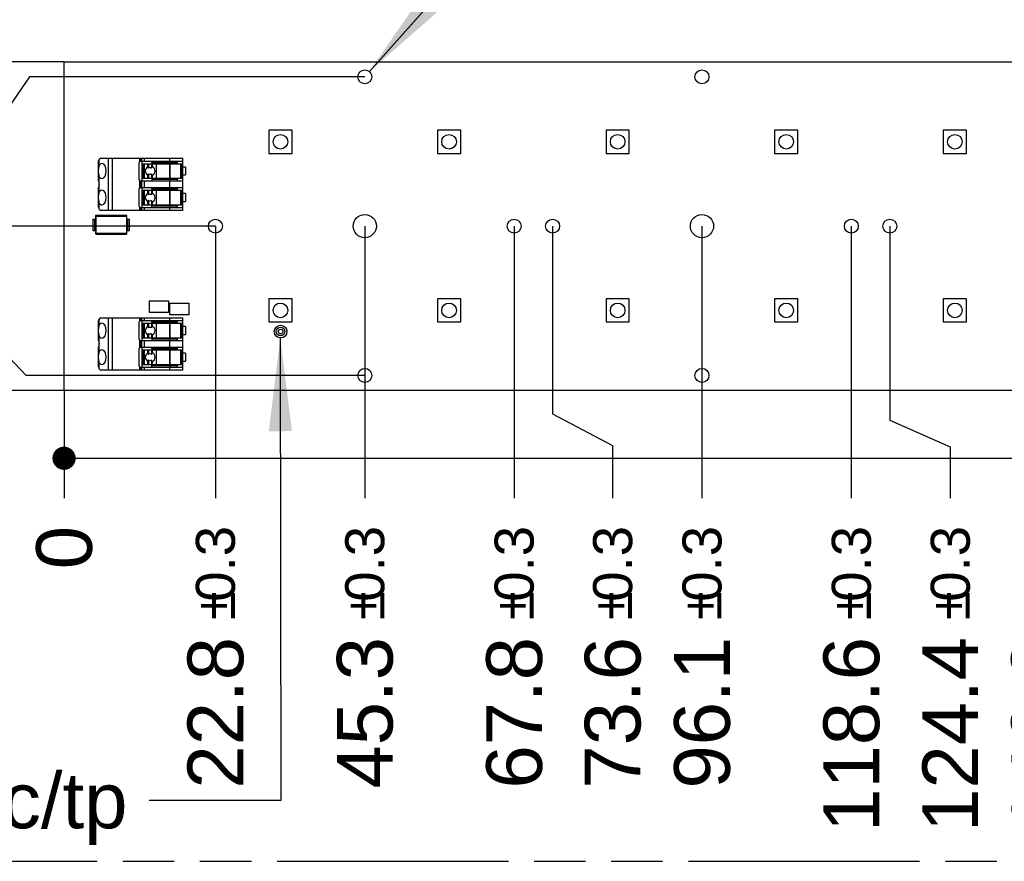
# Model space of a CAD drawing. Header units: millimetres. Extents: x 0 to 210, y 0 to 297.
# Tile 4 of 13: x 71 to 108, y 133 to 164. Entities that reach past the tile are written whole.
import ezdxf
from ezdxf.enums import TextEntityAlignment as Align

# ---------------------------------------------------------------- set-up
doc = ezdxf.new("R2010")
doc.units = ezdxf.units.MM
doc.header["$LTSCALE"] = 19.36
doc.linetypes.add('PHANTOM', pattern=[0.8, 0.45, -0.05, 0.1, -0.05, 0.1, -0.05])
doc.layers.get('0').update_dxf_attribs({"linetype": 'CONTINUOUS'})
for name, color, linetype in [('DEFAULT_3', 7, 'PHANTOM'), ('Z_DIM_2D', 7, 'CONTINUOUS'), ('Z_NOTICE', 7, 'CONTINUOUS')]:
    doc.layers.add(name, color=color, linetype=linetype)
doc.styles.get("Standard").update_dxf_attribs({"font": 'txt', "width": 0.7})
doc.styles.add('TEXTSTYLE_3', font='helveticaneueltw1g-ltcn.otf')
doc.styles.add('TEXTSTYLE_4', font='gdt', dxfattribs={"width": 0.7})
doc.dimstyles.new('DIMSTYLE_1', dxfattribs={"dimtxt": 2.1, "dimasz": 3.5, "dimexe": 1.5, "dimexo": 0, "dimgap": 0.525, "dimtad": 0, "dimtih": 1, "dimtoh": 1, "dimdec": 3, "dimlfac": 4, "dimdsep": 46, "dimtxsty": 'TEXTSTYLE_3', "dimblk": '_FILLED', "dimblk1": '_FILLED', "dimblk2": '_FILLED', "dimcen": 0.09, "dimclrt": 5, "dimazin": 2, "dimtol": 1, "dimtp": 0.3, "dimtm": 0.3, "dimtfac": 1, "dimtdec": 3, "dimtofl": 0, "dimtmove": 0, "dimatfit": 3, "dimldrblk": '_FILLED', "dimfxl": 0, "dimtolj": 1, "dimarcsym": 0})
doc.dimstyles.new('DIMSTYLE_2', dxfattribs={"dimtxt": 2.1, "dimasz": 3.5, "dimexe": 1.5, "dimexo": 0, "dimgap": 0.525, "dimtad": 0, "dimtih": 1, "dimtoh": 1, "dimdec": 3, "dimlfac": 4, "dimdsep": 46, "dimtxsty": 'TEXTSTYLE_3', "dimblk": '_FILLED', "dimblk1": '_FILLED', "dimblk2": '_FILLED', "dimcen": 0.09, "dimclrt": 5, "dimazin": 2, "dimtp": 0.1, "dimtm": 0.1, "dimtfac": 1, "dimtdec": 3, "dimtofl": 0, "dimtmove": 0, "dimatfit": 3, "dimldrblk": '_FILLED', "dimfxl": 0, "dimtolj": 1, "dimarcsym": 0})
doc.dimstyles.new('DIMSTYLE_3', dxfattribs={"dimtxt": 2.1, "dimasz": 3.5, "dimexe": 1.5, "dimexo": 0, "dimgap": 0.525, "dimtad": 0, "dimtih": 1, "dimtoh": 1, "dimdec": 3, "dimlfac": 4, "dimdsep": 46, "dimtxsty": 'TEXTSTYLE_3', "dimblk": '_FILLED', "dimblk1": '_FILLED', "dimblk2": '_FILLED', "dimcen": 0.09, "dimclrt": 5, "dimazin": 2, "dimtol": 1, "dimtp": 0.4, "dimtm": 0.4, "dimtfac": 1, "dimtdec": 3, "dimtofl": 0, "dimtmove": 0, "dimatfit": 3, "dimldrblk": '_FILLED', "dimfxl": 0, "dimtolj": 1, "dimarcsym": 0})
doc.dimstyles.new('DIMSTYLE_4', dxfattribs={"dimtxt": 2.1, "dimasz": 3.5, "dimexe": 1.5, "dimexo": 0, "dimtad": 1, "dimdec": 3, "dimlfac": 4, "dimdsep": 46, "dimtxsty": 'TEXTSTYLE_3', "dimblk": '_FILLED', "dimblk1": '_FILLED', "dimblk2": '_FILLED', "dimcen": 0.09, "dimclrt": 5, "dimazin": 2, "dimtol": 1, "dimtp": 0.1, "dimtm": 0.1, "dimtfac": 1, "dimtdec": 3, "dimtofl": 0, "dimtmove": 0, "dimatfit": 1, "dimldrblk": '_FILLED', "dimfxl": 0, "dimtolj": 1, "dimarcsym": 0})
doc.dimstyles.get("Standard").update_dxf_attribs({"dimtxt": 3.5, "dimasz": 3.5, "dimexe": 1.5, "dimexo": 0, "dimtad": 1, "dimdsep": 46, "dimtxsty": 'Standard', "dimblk": '_FILLED', "dimblk1": '_FILLED', "dimblk2": '_FILLED', "dimcen": 0.09, "dimclrt": 5, "dimazin": 2, "dimtol": 1, "dimtp": 0.05, "dimtm": 0.05, "dimtfac": 1, "dimtofl": 0, "dimtmove": 0, "dimatfit": 3, "dimldrblk": '_FILLED', "dimfxl": 0, "dimtolj": 1, "dimarcsym": 0})

# ---------------------------------------------------------------- blocks, each defined once
blk = doc.blocks.new('*D2')
at = {"layer": 'Z_DIM_2D', "color": 2, "linetype": 'Continuous', "transparency": 16777216}
blk.add_line((78.781, 156.608), (78.781, 146.362), dxfattribs=at)
at = {"layer": 'Z_DIM_2D', "color": 5, "linetype": 'Continuous', "transparency": 16777216}
for s, height, style, p in [('0.3', 1.47, 'TEXTSTYLE_3', (79.516, 145.312)), ('`', 1.47, 'TEXTSTYLE_4', (79.516, 142.844)), ('22.8', 2.1, 'TEXTSTYLE_3', (79.831, 141.129))]:
    blk.add_text(s, height=height, rotation=90, dxfattribs=dict(at, style=style)).set_placement(p, align=Align.RIGHT)
blk = doc.blocks.new('_FILLED')
at = {"color": 0, "linetype": 'ByBlock'}
blk.add_solid([(0, 0), (-1, 0.125), (-1, -0.125)], dxfattribs=at)
blk = doc.blocks.new('_NONE')
blk = doc.blocks.new('*D3')
at = {"layer": 'Z_DIM_2D', "color": 2, "linetype": 'Continuous', "transparency": 16777216}
blk.add_line((73.081, 150.42), (73.081, 146.362), dxfattribs=at)
at = {"layer": 'Z_DIM_2D', "color": 5, "linetype": 'Continuous', "transparency": 16777216, "style": 'TEXTSTYLE_3'}
blk.add_text('0', height=2.1, rotation=90, dxfattribs=at).set_placement((74.131, 145.312), align=Align.RIGHT)
blk = doc.blocks.new('*D4')
at = {"layer": 'Z_DIM_2D', "color": 2, "linetype": 'Continuous', "transparency": 16777216}
blk.add_line((84.406, 156.608), (84.406, 146.362), dxfattribs=at)
at = {"layer": 'Z_DIM_2D', "color": 5, "linetype": 'Continuous', "transparency": 16777216}
for s, height, style, p in [('0.3', 1.47, 'TEXTSTYLE_3', (85.141, 145.312)), ('`', 1.47, 'TEXTSTYLE_4', (85.141, 142.844)), ('45.3', 2.1, 'TEXTSTYLE_3', (85.456, 141.129))]:
    blk.add_text(s, height=height, rotation=90, dxfattribs=dict(at, style=style)).set_placement(p, align=Align.RIGHT)
blk = doc.blocks.new('*D5')
at = {"layer": 'Z_DIM_2D', "color": 2, "linetype": 'Continuous', "transparency": 16777216}
blk.add_line((90.031, 156.608), (90.031, 146.362), dxfattribs=at)
at = {"layer": 'Z_DIM_2D', "color": 5, "linetype": 'Continuous', "transparency": 16777216}
for s, height, style, p in [('0.3', 1.47, 'TEXTSTYLE_3', (90.766, 145.312)), ('`', 1.47, 'TEXTSTYLE_4', (90.766, 142.844)), ('67.8', 2.1, 'TEXTSTYLE_3', (91.081, 141.129))]:
    blk.add_text(s, height=height, rotation=90, dxfattribs=dict(at, style=style)).set_placement(p, align=Align.RIGHT)
blk = doc.blocks.new('*D6')
at = {"layer": 'Z_DIM_2D', "color": 2, "linetype": 'Continuous', "transparency": 16777216}
for p, q in [((91.481, 156.608), (91.481, 149.536)), ((91.481, 149.536), (93.741, 148.342)), ((93.741, 148.342), (93.741, 146.362))]:
    blk.add_line(p, q, dxfattribs=at)
at = {"layer": 'Z_DIM_2D', "color": 5, "linetype": 'Continuous', "transparency": 16777216}
for s, height, style, p in [('0.3', 1.47, 'TEXTSTYLE_3', (94.476, 145.312)), ('`', 1.47, 'TEXTSTYLE_4', (94.476, 142.844)), ('73.6', 2.1, 'TEXTSTYLE_3', (94.791, 141.129))]:
    blk.add_text(s, height=height, rotation=90, dxfattribs=dict(at, style=style)).set_placement(p, align=Align.RIGHT)
blk = doc.blocks.new('*D7')
at = {"layer": 'Z_DIM_2D', "color": 2, "linetype": 'Continuous', "transparency": 16777216}
blk.add_line((97.106, 156.608), (97.106, 146.362), dxfattribs=at)
at = {"layer": 'Z_DIM_2D', "color": 5, "linetype": 'Continuous', "transparency": 16777216}
for s, height, style, p in [('0.3', 1.47, 'TEXTSTYLE_3', (97.841, 145.312)), ('`', 1.47, 'TEXTSTYLE_4', (97.841, 142.844)), ('96.1', 2.1, 'TEXTSTYLE_3', (98.156, 141.129))]:
    blk.add_text(s, height=height, rotation=90, dxfattribs=dict(at, style=style)).set_placement(p, align=Align.RIGHT)
blk = doc.blocks.new('*D8')
at = {"layer": 'Z_DIM_2D', "color": 2, "linetype": 'Continuous', "transparency": 16777216}
blk.add_line((102.731, 156.608), (102.731, 146.362), dxfattribs=at)
at = {"layer": 'Z_DIM_2D', "color": 5, "linetype": 'Continuous', "transparency": 16777216}
for s, height, style, p in [('0.3', 1.47, 'TEXTSTYLE_3', (103.466, 145.312)), ('`', 1.47, 'TEXTSTYLE_4', (103.466, 142.844)), ('118.6', 2.1, 'TEXTSTYLE_3', (103.781, 141.129))]:
    blk.add_text(s, height=height, rotation=90, dxfattribs=dict(at, style=style)).set_placement(p, align=Align.RIGHT)
blk = doc.blocks.new('*D9')
at = {"layer": 'Z_DIM_2D', "color": 2, "linetype": 'Continuous', "transparency": 16777216}
for p, q in [((104.181, 156.608), (104.181, 149.291)), ((104.181, 149.291), (106.458, 148.294)), ((106.458, 148.294), (106.458, 146.362))]:
    blk.add_line(p, q, dxfattribs=at)
at = {"layer": 'Z_DIM_2D', "color": 5, "linetype": 'Continuous', "transparency": 16777216}
for s, height, style, p in [('0.3', 1.47, 'TEXTSTYLE_3', (107.193, 145.312)), ('`', 1.47, 'TEXTSTYLE_4', (107.193, 142.844)), ('124.4', 2.1, 'TEXTSTYLE_3', (107.508, 141.129))]:
    blk.add_text(s, height=height, rotation=90, dxfattribs=dict(at, style=style)).set_placement(p, align=Align.RIGHT)
blk = doc.blocks.new('*D10')
at = {"layer": 'Z_DIM_2D', "color": 2, "linetype": 'Continuous', "transparency": 16777216}
blk.add_line((109.806, 156.608), (109.806, 146.362), dxfattribs=at)
at = {"layer": 'Z_DIM_2D', "color": 5, "linetype": 'Continuous', "transparency": 16777216}
for s, height, style, p in [('0.3', 1.47, 'TEXTSTYLE_3', (110.541, 145.312)), ('`', 1.47, 'TEXTSTYLE_4', (110.541, 142.844)), ('146.9', 2.1, 'TEXTSTYLE_3', (110.856, 141.129))]:
    blk.add_text(s, height=height, rotation=90, dxfattribs=dict(at, style=style)).set_placement(p, align=Align.RIGHT)
blk = doc.blocks.new('*D11')
at = {"layer": 'Z_DIM_2D', "color": 2, "linetype": 'Continuous', "transparency": 16777216}
blk.add_line((115.431, 156.608), (115.431, 146.362), dxfattribs=at)
at = {"layer": 'Z_DIM_2D', "color": 5, "linetype": 'Continuous', "transparency": 16777216}
for s, height, style, p in [('0.3', 1.47, 'TEXTSTYLE_3', (116.166, 145.312)), ('`', 1.47, 'TEXTSTYLE_4', (116.166, 142.844)), ('169.4', 2.1, 'TEXTSTYLE_3', (116.481, 141.129))]:
    blk.add_text(s, height=height, rotation=90, dxfattribs=dict(at, style=style)).set_placement(p, align=Align.RIGHT)
blk = doc.blocks.new('*D12')
at = {"layer": 'Z_DIM_2D', "color": 2, "linetype": 'Continuous', "transparency": 16777216}
for p, q in [((116.881, 156.608), (116.881, 149.64)), ((116.881, 149.64), (119.071, 148.446)), ((119.071, 148.446), (119.071, 146.362))]:
    blk.add_line(p, q, dxfattribs=at)
at = {"layer": 'Z_DIM_2D', "color": 5, "linetype": 'Continuous', "transparency": 16777216}
for s, height, style, p in [('0.3', 1.47, 'TEXTSTYLE_3', (119.806, 145.312)), ('`', 1.47, 'TEXTSTYLE_4', (119.806, 142.844)), ('175.2', 2.1, 'TEXTSTYLE_3', (120.121, 141.129))]:
    blk.add_text(s, height=height, rotation=90, dxfattribs=dict(at, style=style)).set_placement(p, align=Align.RIGHT)
blk = doc.blocks.new('*D13')
at = {"layer": 'Z_DIM_2D', "color": 2, "linetype": 'Continuous', "transparency": 16777216}
blk.add_line((122.506, 156.608), (122.506, 146.362), dxfattribs=at)
at = {"layer": 'Z_DIM_2D', "color": 5, "linetype": 'Continuous', "transparency": 16777216}
for s, height, style, p in [('0.3', 1.47, 'TEXTSTYLE_3', (123.241, 145.312)), ('`', 1.47, 'TEXTSTYLE_4', (123.241, 142.844)), ('197.7', 2.1, 'TEXTSTYLE_3', (123.556, 141.129))]:
    blk.add_text(s, height=height, rotation=90, dxfattribs=dict(at, style=style)).set_placement(p, align=Align.RIGHT)
blk = doc.blocks.new('*D14')
at = {"layer": 'Z_DIM_2D', "color": 2, "linetype": 'Continuous', "transparency": 16777216}
for p, q in [((128.131, 156.608), (128.131, 149.56)), ((128.131, 149.56), (125.635, 147.692)), ((125.635, 147.692), (125.635, 146.362))]:
    blk.add_line(p, q, dxfattribs=at)
at = {"layer": 'Z_DIM_2D', "color": 5, "linetype": 'Continuous', "transparency": 16777216}
for s, height, style, p in [('0.3', 1.47, 'TEXTSTYLE_3', (126.37, 145.312)), ('`', 1.47, 'TEXTSTYLE_4', (126.37, 142.844)), ('220.2', 2.1, 'TEXTSTYLE_3', (126.685, 141.129))]:
    blk.add_text(s, height=height, rotation=90, dxfattribs=dict(at, style=style)).set_placement(p, align=Align.RIGHT)
blk = doc.blocks.new('*D15')
at = {"layer": 'Z_DIM_2D', "color": 2, "linetype": 'Continuous', "transparency": 16777216}
blk.add_line((128.831, 150.42), (128.831, 146.362), dxfattribs=at)
at = {"layer": 'Z_DIM_2D', "color": 5, "linetype": 'Continuous', "transparency": 16777216}
for s, height, style, p in [('0.4', 1.47, 'TEXTSTYLE_3', (129.566, 145.312)), ('`', 1.47, 'TEXTSTYLE_4', (129.566, 142.844)), ('223', 2.1, 'TEXTSTYLE_3', (129.881, 141.129))]:
    blk.add_text(s, height=height, rotation=90, dxfattribs=dict(at, style=style)).set_placement(p, align=Align.RIGHT)
blk = doc.blocks.new('*D16')
at = {"layer": 'Z_DIM_2D', "color": 2, "linetype": 'Continuous', "transparency": 16777216}
for p, q in [((69.001, 153.753), (66.511, 153.753)), ((71.658, 150.983), (69.001, 153.753)), ((84.406, 150.983), (71.658, 150.983))]:
    blk.add_line(p, q, dxfattribs=at)
at = {"layer": 'Z_DIM_2D', "color": 5, "linetype": 'Continuous', "transparency": 16777216}
for s, height, style, p in [('2.25', 2.1, 'TEXTSTYLE_3', (61.278, 152.703)), ('`', 1.47, 'TEXTSTYLE_4', (62.993, 153.018)), ('0.3', 1.47, 'TEXTSTYLE_3', (65.461, 153.018))]:
    blk.add_text(s, height=height, dxfattribs=dict(at, style=style)).set_placement(p, align=Align.RIGHT)
blk = doc.blocks.new('*D17')
at = {"layer": 'Z_DIM_2D', "color": 2, "linetype": 'Continuous', "transparency": 16777216}
blk.add_line((73.081, 150.42), (66.511, 150.42), dxfattribs=at)
at = {"layer": 'Z_DIM_2D', "color": 5, "linetype": 'Continuous', "transparency": 16777216, "style": 'TEXTSTYLE_3'}
blk.add_text('0', height=2.1, dxfattribs=at).set_placement((65.461, 149.37), align=Align.RIGHT)
blk = doc.blocks.new('*D18')
at = {"layer": 'Z_DIM_2D', "color": 2, "linetype": 'Continuous', "transparency": 16777216}
blk.add_line((78.781, 156.608), (66.511, 156.608), dxfattribs=at)
at = {"layer": 'Z_DIM_2D', "color": 5, "linetype": 'Continuous', "transparency": 16777216}
for s, height, style, p in [('24.75', 2.1, 'TEXTSTYLE_3', (61.278, 155.558)), ('`', 1.47, 'TEXTSTYLE_4', (62.993, 155.873)), ('0.3', 1.47, 'TEXTSTYLE_3', (65.461, 155.873))]:
    blk.add_text(s, height=height, dxfattribs=dict(at, style=style)).set_placement(p, align=Align.RIGHT)
blk = doc.blocks.new('*D19')
at = {"layer": 'Z_DIM_2D', "color": 2, "linetype": 'Continuous', "transparency": 16777216}
for p, q in [((71.781, 162.233), (71.017, 161.113)), ((84.406, 162.233), (71.781, 162.233)), ((71.017, 161.113), (69.921, 159.508)), ((69.921, 159.508), (66.511, 159.508))]:
    blk.add_line(p, q, dxfattribs=at)
at = {"layer": 'Z_DIM_2D', "color": 5, "linetype": 'Continuous', "transparency": 16777216}
for s, height, style, p in [('47.25', 2.1, 'TEXTSTYLE_3', (61.278, 158.458)), ('`', 1.47, 'TEXTSTYLE_4', (62.993, 158.773)), ('0.3', 1.47, 'TEXTSTYLE_3', (65.461, 158.773))]:
    blk.add_text(s, height=height, dxfattribs=dict(at, style=style)).set_placement(p, align=Align.RIGHT)
blk = doc.blocks.new('*D20')
at = {"layer": 'Z_DIM_2D', "color": 2, "linetype": 'Continuous', "transparency": 16777216}
blk.add_line((73.081, 162.795), (66.511, 162.795), dxfattribs=at)
at = {"layer": 'Z_DIM_2D', "color": 5, "linetype": 'Continuous', "transparency": 16777216}
for s, height, style, p in [('49.5', 2.1, 'TEXTSTYLE_3', (61.278, 161.745)), ('`', 1.47, 'TEXTSTYLE_4', (62.993, 162.06)), ('0.4', 1.47, 'TEXTSTYLE_3', (65.461, 162.06))]:
    blk.add_text(s, height=height, dxfattribs=dict(at, style=style)).set_placement(p, align=Align.RIGHT)
blk = doc.blocks.new('*D21')
at = {"layer": 'Z_DIM_2D', "color": 2, "linetype": 'Continuous', "transparency": 16777216}
for p, q in [((84.58, 162.429), (88.094, 166.376)), ((88.094, 166.376), (92.044, 166.376))]:
    blk.add_line(p, q, dxfattribs=at)
at = {"layer": 'Z_DIM_2D', "color": 2, "linetype": 'Continuous', "transparency": 16777216, "xscale": 3.5, "yscale": 3.5, "zscale": 3.5, "rotation": 228.3222107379}
blk.add_blockref('_FILLED', (84.58, 162.429), dxfattribs=at)
at = {"layer": 'Z_DIM_2D', "color": 5, "linetype": 'Continuous', "transparency": 16777216}
for s, height, style, p in [(' (16x)', 2.1, 'TEXTSTYLE_3', (103.604, 165.326)), ('2.1', 2.1, 'TEXTSTYLE_3', (95.894, 165.326)), ('`', 1.47, 'TEXTSTYLE_4', (99.42, 165.641)), ('n', 2.1, 'TEXTSTYLE_4', (93.094, 165.326)), ('0.1', 1.47, 'TEXTSTYLE_3', (101.135, 165.641))]:
    blk.add_text(s, height=height, dxfattribs=dict(at, style=style)).set_placement(p)

msp = doc.modelspace()

# ---------------------------------------------------------------- linework, layer by layer
at = {"color": 7, "linetype": 'Continuous'}
for p, q in [((73.08086, 150.42043), (73.08086, 162.79543)), ((73.08086, 162.79543), (128.83086, 162.79543)), ((80.79336, 160.22043), (80.79336, 159.34543)), ((81.66836, 160.22043), (80.79336, 160.22043)), ((81.66836, 159.34543), (81.66836, 160.22043)), ((87.14336, 160.22043), (87.14336, 159.34543)), ((88.01836, 160.22043), (87.14336, 160.22043)), ((88.01836, 159.34543), (88.01836, 160.22043)), ((93.49336, 160.22043), (93.49336, 159.34543)), ((94.36836, 160.22043), (93.49336, 160.22043)), ((94.36836, 159.34543), (94.36836, 160.22043)), ((99.84336, 160.22043), (99.84336, 159.34543)), ((100.71836, 160.22043), (99.84336, 160.22043)), ((100.71836, 159.34543), (100.71836, 160.22043)), ((107.06836, 160.22043), (106.19336, 160.22043)), ((106.19336, 160.22043), (106.19336, 159.34543)), ((107.06836, 159.34543), (107.06836, 160.22043)), ((74.46202, 159.17043), (77.55586, 159.17043)), ((77.55586, 157.19543), (77.55586, 159.17043)), ((80.79336, 159.34543), (81.66836, 159.34543)), ((87.14336, 159.34543), (88.01836, 159.34543)), ((93.49336, 159.34543), (94.36836, 159.34543)), ((99.84336, 159.34543), (100.71836, 159.34543)), ((106.19336, 159.34543), (107.06836, 159.34543)), ((74.38086, 158.3164), (74.38086, 159.04048)), ((75.90586, 158.35793), (75.90586, 159.00793)), ((75.95586, 159.05793), (77.55586, 159.05793)), ((76.00586, 159.05793), (76.00586, 158.30793)), ((76.05384, 158.40793), (76.05384, 158.95793)), ((76.05384, 158.95793), (77.53086, 158.95793)), ((76.23608, 158.84142), (76.23608, 158.95793)), ((76.25552, 158.95793), (76.25552, 158.80009)), ((76.38035, 158.95793), (76.38035, 158.80045)), ((76.38086, 158.99543), (76.38086, 159.05793)), ((77.35586, 158.99543), (76.38086, 158.99543)), ((76.41021, 158.84474), (76.41021, 158.95793)), ((76.54714, 158.95793), (76.54714, 158.40793)), ((77.35586, 158.99543), (77.35586, 159.05793)), ((77.48086, 158.40793), (77.48086, 158.95793)), ((77.65586, 158.83293), (77.55586, 158.83293)), ((77.65586, 158.83293), (77.65586, 158.53293)), ((76.05384, 158.40793), (77.53086, 158.40793)), ((76.23608, 158.40793), (76.23608, 158.52444)), ((76.25552, 158.56577), (76.25552, 158.40793)), ((76.38035, 158.56541), (76.38035, 158.40793)), ((76.38086, 158.37043), (76.38086, 158.30793)), ((76.38086, 158.37043), (77.35586, 158.37043)), ((76.41021, 158.40793), (76.41021, 158.52112)), ((77.35586, 158.30793), (77.35586, 158.37043)), ((77.55586, 158.53293), (77.65586, 158.53293)), ((74.38086, 157.32538), (74.38086, 158.04946)), ((75.90586, 157.35793), (75.90586, 158.00793)), ((75.95586, 158.30793), (77.55586, 158.30793)), ((75.95586, 158.05793), (77.55586, 158.05793)), ((76.00586, 158.05793), (76.00586, 157.30793)), ((76.38086, 157.99543), (76.38086, 158.05793)), ((77.35586, 157.99543), (76.38086, 157.99543)), ((77.35586, 157.99543), (77.35586, 158.05793)), ((76.05384, 157.40793), (76.05384, 157.95793)), ((76.05384, 157.95793), (77.53086, 157.95793)), ((76.23608, 157.84142), (76.23608, 157.95793)), ((76.25552, 157.95793), (76.25552, 157.80009)), ((76.38035, 157.95793), (76.38035, 157.80045)), ((76.41021, 157.84474), (76.41021, 157.95793)), ((76.54714, 157.95793), (76.54714, 157.40793)), ((77.48086, 157.40793), (77.48086, 157.95793)), ((77.65586, 157.83293), (77.55586, 157.83293)), ((77.65586, 157.83293), (77.65586, 157.53293)), ((75.95586, 157.30793), (77.55586, 157.30793)), ((76.05384, 157.40793), (77.53086, 157.40793)), ((76.23608, 157.40793), (76.23608, 157.52444)), ((76.25552, 157.56577), (76.25552, 157.40793)), ((76.38035, 157.56541), (76.38035, 157.40793)), ((76.38086, 157.30793), (76.38086, 157.37043)), ((76.38086, 157.37043), (77.35586, 157.37043)), ((76.41021, 157.40793), (76.41021, 157.52112)), ((77.35586, 157.30793), (77.35586, 157.37043)), ((77.55586, 157.53293), (77.65586, 157.53293)), ((74.16836, 156.87043), (74.16836, 156.44543)), ((74.16836, 156.87043), (74.26418, 156.87043)), ((74.26418, 156.98711), (74.26418, 156.32876)), ((75.42671, 157.00793), (74.28501, 157.00793)), ((77.55586, 157.19543), (74.46202, 157.19543)), ((75.44753, 156.32876), (75.44753, 156.98711)), ((75.44753, 156.87043), (75.54336, 156.87043)), ((75.54336, 156.44543), (75.54336, 156.87043)), ((74.16836, 156.44543), (74.26418, 156.44543)), ((74.28501, 156.30793), (75.42671, 156.30793)), ((75.44753, 156.44543), (75.54336, 156.44543)), ((76.29961, 153.35168), (76.29961, 153.78918)), ((76.29961, 153.78918), (77.01211, 153.78918)), ((77.01211, 153.78918), (77.01211, 153.35168)), ((77.06211, 153.26418), (77.06211, 153.70168)), ((77.06211, 153.70168), (77.77461, 153.70168)), ((77.77461, 153.70168), (77.77461, 153.26418)), ((80.79336, 153.87043), (80.79336, 152.99543)), ((81.66836, 153.87043), (80.79336, 153.87043)), ((81.66836, 152.99543), (81.66836, 153.87043)), ((87.14336, 153.87043), (87.14336, 152.99543)), ((88.01836, 153.87043), (87.14336, 153.87043)), ((88.01836, 152.99543), (88.01836, 153.87043)), ((93.49336, 153.87043), (93.49336, 152.99543)), ((94.36836, 153.87043), (93.49336, 153.87043)), ((94.36836, 152.99543), (94.36836, 153.87043)), ((100.71836, 153.87043), (99.84336, 153.87043)), ((99.84336, 153.87043), (99.84336, 152.99543)), ((100.71836, 152.99543), (100.71836, 153.87043)), ((107.06836, 153.87043), (106.19336, 153.87043)), ((106.19336, 153.87043), (106.19336, 152.99543)), ((107.06836, 152.99543), (107.06836, 153.87043)), ((74.46202, 153.15793), (77.55586, 153.15793)), ((77.01211, 153.35168), (76.29961, 153.35168)), ((77.77461, 153.26418), (77.06211, 153.26418)), ((77.55586, 151.18293), (77.55586, 153.15793)), ((74.38086, 152.3039), (74.38086, 153.02798)), ((75.90586, 152.34543), (75.90586, 152.99543)), ((75.95586, 153.04543), (77.55586, 153.04543)), ((76.00586, 153.04543), (76.00586, 152.29543)), ((76.05384, 152.39543), (76.05384, 152.94543)), ((76.05384, 152.94543), (77.53086, 152.94543)), ((76.23608, 152.82892), (76.23608, 152.94543)), ((76.25552, 152.94543), (76.25552, 152.78759)), ((76.38035, 152.94543), (76.38035, 152.78795)), ((76.38086, 152.98293), (76.38086, 153.04543)), ((77.35586, 152.98293), (76.38086, 152.98293)), ((76.41021, 152.83224), (76.41021, 152.94543)), ((76.54714, 152.94543), (76.54714, 152.39543)), ((77.35586, 152.98293), (77.35586, 153.04543)), ((77.48086, 152.39543), (77.48086, 152.94543)), ((77.65586, 152.82043), (77.55586, 152.82043)), ((77.65586, 152.82043), (77.65586, 152.52043)), ((80.79336, 152.99543), (81.66836, 152.99543)), ((87.14336, 152.99543), (88.01836, 152.99543)), ((93.49336, 152.99543), (94.36836, 152.99543)), ((99.84336, 152.99543), (100.71836, 152.99543)), ((106.19336, 152.99543), (107.06836, 152.99543)), ((76.23608, 152.39543), (76.23608, 152.51194)), ((76.25552, 152.55327), (76.25552, 152.39543)), ((76.38035, 152.55291), (76.38035, 152.39543)), ((76.41021, 152.39543), (76.41021, 152.50862)), ((77.55586, 152.52043), (77.65586, 152.52043)), ((75.95586, 152.29543), (77.55586, 152.29543)), ((75.95586, 152.04543), (77.55586, 152.04543)), ((76.00586, 152.04543), (76.00586, 151.29543)), ((76.05384, 152.39543), (77.53086, 152.39543)), ((76.38086, 152.35793), (76.38086, 152.29543)), ((76.38086, 152.35793), (77.35586, 152.35793)), ((76.38086, 151.98293), (76.38086, 152.04543)), ((77.35586, 152.29543), (77.35586, 152.35793)), ((77.35586, 151.98293), (77.35586, 152.04543)), ((74.38086, 151.31288), (74.38086, 152.03696)), ((75.90586, 151.34543), (75.90586, 151.99543)), ((76.05384, 151.39543), (76.05384, 151.94543)), ((76.05384, 151.94543), (77.53086, 151.94543)), ((76.23608, 151.82892), (76.23608, 151.94543)), ((76.25552, 151.94543), (76.25552, 151.78759)), ((76.38035, 151.94543), (76.38035, 151.78795)), ((77.35586, 151.98293), (76.38086, 151.98293)), ((76.41021, 151.83224), (76.41021, 151.94543)), ((76.54714, 151.94543), (76.54714, 151.39543)), ((77.48086, 151.39543), (77.48086, 151.94543)), ((77.65586, 151.82043), (77.55586, 151.82043)), ((77.65586, 151.82043), (77.65586, 151.52043)), ((76.05384, 151.39543), (77.53086, 151.39543)), ((76.23608, 151.39543), (76.23608, 151.51194)), ((76.25552, 151.55327), (76.25552, 151.39543)), ((76.38035, 151.55291), (76.38035, 151.39543)), ((76.38086, 151.29543), (76.38086, 151.35793)), ((76.38086, 151.35793), (77.35586, 151.35793)), ((76.41021, 151.39543), (76.41021, 151.50862)), ((77.35586, 151.29543), (77.35586, 151.35793)), ((77.55586, 151.52043), (77.65586, 151.52043)), ((77.55586, 151.18293), (74.46202, 151.18293)), ((75.95586, 151.29543), (77.55586, 151.29543)), ((128.83086, 150.42043), (73.08086, 150.42043))]:
    msp.add_line(p, q, dxfattribs=at)
at = {"color": 9, "linetype": 'Continuous'}
for p, q in [((74.40598, 158.90043), (74.40598, 159.1191)), ((74.74348, 159.17043), (74.74348, 157.19543)), ((74.90586, 157.19543), (74.90586, 159.17043)), ((75.92699, 159.17043), (75.92699, 159.04876)), ((75.97029, 159.05793), (75.97029, 159.17043)), ((75.99916, 159.17043), (75.99916, 159.05793)), ((76.10741, 159.05793), (76.10741, 159.17043)), ((77.05586, 159.17043), (77.05586, 159.05793)), ((76.05645, 158.95793), (76.05645, 158.40793)), ((76.109, 158.40793), (76.109, 158.95793)), ((77.05971, 159.05793), (77.05971, 158.99543)), ((77.06185, 158.95793), (77.06185, 158.40793)), ((77.07056, 158.40793), (77.07056, 158.95793)), ((77.53086, 158.40793), (77.53086, 158.95793)), ((74.40598, 157.90043), (74.40598, 158.46544)), ((77.05971, 158.37043), (77.05971, 158.30793)), ((75.92699, 158.31711), (75.92699, 158.04876)), ((75.97029, 158.05793), (75.97029, 158.30793)), ((75.99916, 158.30793), (75.99916, 158.05793)), ((76.10741, 158.05793), (76.10741, 158.30793)), ((77.05586, 158.30793), (77.05586, 158.05793)), ((77.05971, 158.05793), (77.05971, 157.99543)), ((76.05645, 157.95793), (76.05645, 157.40793)), ((76.109, 157.40793), (76.109, 157.95793)), ((77.06185, 157.95793), (77.06185, 157.40793)), ((77.07055, 157.40793), (77.07055, 157.95793)), ((77.53086, 157.40793), (77.53086, 157.95793)), ((74.40598, 157.24676), (74.40598, 157.46544)), ((75.92699, 157.31711), (75.92699, 157.19543)), ((75.97029, 157.19543), (75.97029, 157.30793)), ((75.99916, 157.30793), (75.99916, 157.19543)), ((76.10741, 157.19543), (76.10741, 157.30793)), ((77.05586, 157.30793), (77.05586, 157.19543)), ((77.05971, 157.37043), (77.05971, 157.30793)), ((74.24336, 156.44543), (74.24336, 156.87043)), ((74.26418, 156.98711), (75.44713, 156.98711)), ((74.28501, 156.30793), (74.28501, 157.00775)), ((75.42671, 157.00793), (75.42671, 156.30811)), ((75.46836, 156.87043), (75.46836, 156.44543)), ((75.44753, 156.32876), (74.26458, 156.32876)), ((74.74348, 153.15793), (74.74348, 151.18293)), ((74.90586, 151.18293), (74.90586, 153.15793)), ((75.92699, 153.15793), (75.92699, 153.03626)), ((75.97029, 153.04543), (75.97029, 153.15793)), ((75.99916, 153.15793), (75.99916, 153.04543)), ((76.10741, 153.04543), (76.10741, 153.15793)), ((77.05586, 153.15793), (77.05586, 153.04543)), ((74.40598, 152.88793), (74.40598, 153.1066)), ((76.05645, 152.94543), (76.05645, 152.39543)), ((76.109, 152.39543), (76.109, 152.94543)), ((77.05971, 153.04543), (77.05971, 152.98293)), ((77.06185, 152.94543), (77.06185, 152.39543)), ((77.07056, 152.39543), (77.07056, 152.94543)), ((77.53086, 152.39543), (77.53086, 152.94543)), ((74.40598, 151.88793), (74.40598, 152.45294)), ((75.92699, 152.30461), (75.92699, 152.03626)), ((75.97029, 152.04543), (75.97029, 152.29543)), ((75.99916, 152.29543), (75.99916, 152.04543)), ((76.10741, 152.04543), (76.10741, 152.29543)), ((77.05586, 152.29543), (77.05586, 152.04543)), ((77.05971, 152.35793), (77.05971, 152.29543)), ((77.05971, 152.04543), (77.05971, 151.98293)), ((76.05645, 151.94543), (76.05645, 151.39543)), ((76.109, 151.39543), (76.109, 151.94543)), ((77.06185, 151.94543), (77.06185, 151.39543)), ((77.07055, 151.39543), (77.07055, 151.94543)), ((77.53086, 151.39543), (77.53086, 151.94543)), ((74.40598, 151.23426), (74.40598, 151.45294)), ((75.92699, 151.30461), (75.92699, 151.18293)), ((77.05971, 151.35793), (77.05971, 151.29543)), ((75.97029, 151.18293), (75.97029, 151.29543)), ((75.99916, 151.29543), (75.99916, 151.18293)), ((76.10741, 151.18293), (76.10741, 151.29543)), ((77.05586, 151.29543), (77.05586, 151.18293))]:
    msp.add_line(p, q, dxfattribs=at)
at = {"color": 7, "linetype": 'Continuous'}
for centre, radius in [((84.40586, 162.23293), 0.2625), ((97.10586, 162.23293), 0.2625), ((81.23086, 159.78293), 0.275), ((87.58086, 159.78293), 0.275), ((93.93086, 159.78293), 0.275), ((100.28086, 159.78293), 0.275), ((106.63086, 159.78293), 0.275), ((78.78086, 156.60793), 0.2625), ((84.40586, 156.60793), 0.4375), ((90.03086, 156.60793), 0.2625), ((91.48086, 156.60793), 0.2625), ((97.10586, 156.60793), 0.4375), ((102.73086, 156.60793), 0.2625), ((104.18086, 156.60793), 0.2625), ((81.23086, 153.43293), 0.275), ((87.58086, 153.43293), 0.275), ((93.93086, 153.43293), 0.275), ((100.28086, 153.43293), 0.275), ((106.63086, 153.43293), 0.275), ((81.23711, 152.63293), 0.2375), ((81.23711, 152.63293), 0.1625), ((81.23711, 152.63293), 0.0875), ((84.40586, 150.98293), 0.2625), ((97.10586, 150.98293), 0.2625)]:
    msp.add_circle(centre, radius, dxfattribs=at)
for centre, radius, start, end in [((75.95586, 159.00793), 0.05, 90, 180), ((76.3219, 158.68293), 0.18024, 118.435053, 241.564947), ((76.33025, 158.68293), 0.1805, 296.298858, 63.70134), ((75.95586, 158.35793), 0.05, 180, 270), ((75.95586, 158.00793), 0.05, 90, 180), ((76.3219, 157.68293), 0.18024, 118.435053, 241.564947), ((76.33025, 157.68293), 0.1805, 296.298858, 63.70134), ((75.95586, 157.35793), 0.05, 180, 270), ((74.28501, 156.98711), 0.02083, 90, 180), ((75.42671, 156.98711), 0.02083, 0, 90), ((74.28501, 156.32876), 0.02083, 180, 270), ((75.42671, 156.32876), 0.02083, 270, 360), ((75.95586, 152.99543), 0.05, 90, 180), ((76.3219, 152.67043), 0.18024, 118.435053, 241.564947), ((76.33025, 152.67043), 0.1805, 296.298858, 63.70134), ((75.95586, 152.34543), 0.05, 180, 270), ((75.95586, 151.99543), 0.05, 90, 180), ((76.3219, 151.67043), 0.18024, 118.435053, 241.564947), ((76.33025, 151.67043), 0.1805, 296.298858, 63.70134), ((75.95586, 151.34543), 0.05, 180, 270)]:
    msp.add_arc(centre, radius, start, end, dxfattribs=at)
for centre, major_axis, start_param, end_param in [((74.58169, 158.66099), (0, 0.55), 0.38641616, 0.58638913), ((74.50893, 158.68293), (0, 0.28125), -3.82832875, 0.6867361), ((74.50893, 157.68293), (0, 0.28125), -3.82832875, 0.6867361), ((74.58169, 157.70488), (0, 0.55), -3.72798178, -3.52800882), ((74.58169, 152.64849), (0, 0.55), 0.38641616, 0.58638913), ((74.50893, 152.67043), (0, 0.28125), 2.45485656, 6.96992141), ((74.50893, 151.67043), (0, 0.28125), 2.45485656, 6.96992141), ((74.58169, 151.69238), (0, 0.55), -3.72798178, -3.52800882)]:
    msp.add_ellipse(centre, major_axis=major_axis, ratio=0.57735027, start_param=start_param, end_param=end_param, dxfattribs=at)
for points, knots in [([(74.38086, 159.04048), (74.38086, 159.05489), (74.38356, 159.0832), (74.39708, 159.10886), (74.40598, 159.1191)], [0, 0, 0, 0, 0.51490294, 1, 1, 1, 1]), ([(74.40598, 158.90043), (74.39292, 158.88189), (74.38064, 158.83095), (74.38086, 158.78148), (74.38086, 158.75421)], [0, 0, 0, 0, 0.45401701, 1, 1, 1, 1]), ([(76.23608, 158.84142), (76.23808, 158.83916), (76.24698, 158.82663), (76.25212, 158.81189), (76.25552, 158.80009)], [0, 0, 0, 0, 0.19725586, 1, 1, 1, 1]), ([(76.25552, 158.80009), (76.2744, 158.81023), (76.31788, 158.82105), (76.36141, 158.81048), (76.38035, 158.80045)], [0, 0, 0, 0, 0.50000093, 1, 1, 1, 1]), ([(76.38035, 158.80045), (76.38229, 158.80549), (76.38941, 158.82179), (76.39983, 158.83772), (76.41021, 158.84474)], [0, 0, 0, 0, 0.30106175, 1, 1, 1, 1]), ([(74.38086, 158.61165), (74.38086, 158.58438), (74.38063, 158.53491), (74.39293, 158.48397), (74.40598, 158.46544)], [0, 0, 0, 0, 0.5460018, 1, 1, 1, 1]), ([(76.25552, 158.56577), (76.25424, 158.56132), (76.24955, 158.54685), (76.24313, 158.53241), (76.23608, 158.52444)], [0, 0, 0, 0, 0.30335626, 1, 1, 1, 1]), ([(76.38035, 158.56541), (76.36141, 158.55538), (76.31788, 158.54481), (76.2744, 158.55563), (76.25552, 158.56577)], [0, 0, 0, 0, 0.49999907, 1, 1, 1, 1]), ([(76.41021, 158.52112), (76.4072, 158.52316), (76.39369, 158.53524), (76.38551, 158.55204), (76.38035, 158.56541)], [0, 0, 0, 0, 0.20250236, 1, 1, 1, 1]), ([(74.38531, 158.27686), (74.39307, 158.24612), (74.40751, 158.18293), (74.39307, 158.11974), (74.38531, 158.089)], [0, 0, 0, 0, 0.50000001, 1, 1, 1, 1]), ([(74.40598, 157.90043), (74.39292, 157.88189), (74.38064, 157.83095), (74.38086, 157.78148), (74.38086, 157.75421)], [0, 0, 0, 0, 0.45401701, 1, 1, 1, 1]), ([(74.38086, 157.61165), (74.38086, 157.58438), (74.38063, 157.53491), (74.39293, 157.48397), (74.40598, 157.46544)], [0, 0, 0, 0, 0.5460018, 1, 1, 1, 1]), ([(76.23608, 157.84142), (76.23808, 157.83916), (76.24698, 157.82663), (76.25212, 157.81189), (76.25552, 157.80009)], [0, 0, 0, 0, 0.19725586, 1, 1, 1, 1]), ([(76.25552, 157.80009), (76.2744, 157.81023), (76.31788, 157.82105), (76.36141, 157.81048), (76.38035, 157.80045)], [0, 0, 0, 0, 0.50000093, 1, 1, 1, 1]), ([(76.38035, 157.80045), (76.38229, 157.80549), (76.38941, 157.82179), (76.39983, 157.83772), (76.41021, 157.84474)], [0, 0, 0, 0, 0.30106175, 1, 1, 1, 1]), ([(74.38086, 157.32538), (74.38086, 157.31098), (74.38364, 157.2827), (74.39707, 157.25701), (74.40598, 157.24676)], [0, 0, 0, 0, 0.51463164, 1, 1, 1, 1]), ([(76.25552, 157.56577), (76.25424, 157.56132), (76.24955, 157.54685), (76.24313, 157.53241), (76.23608, 157.52444)], [0, 0, 0, 0, 0.30335626, 1, 1, 1, 1]), ([(76.38035, 157.56541), (76.36141, 157.55538), (76.31788, 157.54481), (76.2744, 157.55563), (76.25552, 157.56577)], [0, 0, 0, 0, 0.49999907, 1, 1, 1, 1]), ([(76.41021, 157.52112), (76.4072, 157.52316), (76.39369, 157.53524), (76.38551, 157.55204), (76.38035, 157.56541)], [0, 0, 0, 0, 0.20250236, 1, 1, 1, 1]), ([(74.40598, 152.88793), (74.39292, 152.86939), (74.38064, 152.81845), (74.38086, 152.76898), (74.38086, 152.74171)], [0, 0, 0, 0, 0.45401701, 1, 1, 1, 1]), ([(74.38086, 153.02798), (74.38086, 153.04239), (74.38356, 153.0707), (74.39708, 153.09636), (74.40598, 153.1066)], [0, 0, 0, 0, 0.51490294, 1, 1, 1, 1]), ([(76.23608, 152.82892), (76.23808, 152.82666), (76.24698, 152.81413), (76.25212, 152.79939), (76.25552, 152.78759)], [0, 0, 0, 0, 0.19725586, 1, 1, 1, 1]), ([(76.25552, 152.78759), (76.2744, 152.79773), (76.31788, 152.80855), (76.36141, 152.79798), (76.38035, 152.78795)], [0, 0, 0, 0, 0.50000093, 1, 1, 1, 1]), ([(76.38035, 152.78795), (76.38229, 152.79299), (76.38941, 152.80929), (76.39983, 152.82522), (76.41021, 152.83224)], [0, 0, 0, 0, 0.30106175, 1, 1, 1, 1]), ([(74.38086, 152.59915), (74.38086, 152.57188), (74.38063, 152.52241), (74.39293, 152.47147), (74.40598, 152.45294)], [0, 0, 0, 0, 0.5460018, 1, 1, 1, 1]), ([(76.25552, 152.55327), (76.25424, 152.54882), (76.24955, 152.53435), (76.24313, 152.51991), (76.23608, 152.51194)], [0, 0, 0, 0, 0.30335626, 1, 1, 1, 1]), ([(76.38035, 152.55291), (76.36141, 152.54288), (76.31788, 152.53231), (76.2744, 152.54313), (76.25552, 152.55327)], [0, 0, 0, 0, 0.49999907, 1, 1, 1, 1]), ([(76.41021, 152.50862), (76.4072, 152.51066), (76.39369, 152.52274), (76.38551, 152.53954), (76.38035, 152.55291)], [0, 0, 0, 0, 0.20250236, 1, 1, 1, 1]), ([(74.38531, 152.26436), (74.39307, 152.23362), (74.40751, 152.17043), (74.39307, 152.10724), (74.38531, 152.0765)], [0, 0, 0, 0, 0.50000001, 1, 1, 1, 1]), ([(74.40598, 151.88793), (74.39292, 151.86939), (74.38064, 151.81845), (74.38086, 151.76898), (74.38086, 151.74171)], [0, 0, 0, 0, 0.45401701, 1, 1, 1, 1]), ([(76.23608, 151.82892), (76.23808, 151.82666), (76.24698, 151.81413), (76.25212, 151.79939), (76.25552, 151.78759)], [0, 0, 0, 0, 0.19725586, 1, 1, 1, 1]), ([(76.25552, 151.78759), (76.2744, 151.79773), (76.31788, 151.80855), (76.36141, 151.79798), (76.38035, 151.78795)], [0, 0, 0, 0, 0.50000093, 1, 1, 1, 1]), ([(76.38035, 151.78795), (76.38229, 151.79299), (76.38941, 151.80929), (76.39983, 151.82522), (76.41021, 151.83224)], [0, 0, 0, 0, 0.30106175, 1, 1, 1, 1]), ([(74.38086, 151.59915), (74.38086, 151.57188), (74.38063, 151.52241), (74.39293, 151.47147), (74.40598, 151.45294)], [0, 0, 0, 0, 0.5460018, 1, 1, 1, 1]), ([(74.38086, 151.31288), (74.38086, 151.29848), (74.38364, 151.2702), (74.39707, 151.24451), (74.40598, 151.23426)], [0, 0, 0, 0, 0.51463164, 1, 1, 1, 1]), ([(76.25552, 151.55327), (76.25424, 151.54882), (76.24955, 151.53435), (76.24313, 151.51991), (76.23608, 151.51194)], [0, 0, 0, 0, 0.30335626, 1, 1, 1, 1]), ([(76.38035, 151.55291), (76.36141, 151.54288), (76.31788, 151.53231), (76.2744, 151.54313), (76.25552, 151.55327)], [0, 0, 0, 0, 0.49999907, 1, 1, 1, 1]), ([(76.41021, 151.50862), (76.4072, 151.51066), (76.39369, 151.52274), (76.38551, 151.53954), (76.38035, 151.55291)], [0, 0, 0, 0, 0.20250236, 1, 1, 1, 1])]:
    msp.add_open_spline(points, degree=3, knots=knots, dxfattribs=at)
for points in [[(74.38086, 158.3164), (74.38086, 158.30314), (74.38206, 158.28972), (74.38531, 158.27686)], [(74.38531, 158.089), (74.38206, 158.07614), (74.38086, 158.06272), (74.38086, 158.04946)], [(74.38086, 152.3039), (74.38086, 152.29064), (74.38206, 152.27722), (74.38531, 152.26436)], [(74.38531, 152.0765), (74.38206, 152.06364), (74.38086, 152.05022), (74.38086, 152.03696)]]:
    msp.add_open_spline(points, degree=3, dxfattribs=at)
at = {"layer": 'DEFAULT_3', "color": 91, "linetype": 'PHANTOM', "true_color": 0x80ff80}
msp.add_line((50.12864, 132.68), (150.12864, 132.68), dxfattribs=at)
at = {"layer": 'Z_DIM_2D', "color": 2, "linetype": 'Continuous'}
msp.add_line((73.08086, 147.86216), (128.83086, 147.86216), dxfattribs=at)
at = {"layer": 'Z_DIM_2D', "color": 2, "linetype": 'Continuous', "const_width": 0.4375}
msp.add_lwpolyline([(72.86211, 147.86216, 1), (73.29961, 147.86216, 1)], format="xyb", close=True, dxfattribs=at)
msp.add_lwpolyline([(72.86211, 147.86216, 1), (73.29961, 147.86216, 1)], format="xyb", close=True, dxfattribs=at)
msp.add_lwpolyline([(72.86211, 147.86216, 1), (73.29961, 147.86216, 1)], format="xyb", close=True, dxfattribs=at)
msp.add_lwpolyline([(72.86211, 147.86216, 1), (73.29961, 147.86216, 1)], format="xyb", close=True, dxfattribs=at)
msp.add_lwpolyline([(72.86211, 147.86216, 1), (73.29961, 147.86216, 1)], format="xyb", close=True, dxfattribs=at)
msp.add_lwpolyline([(72.86211, 147.86216, 1), (73.29961, 147.86216, 1)], format="xyb", close=True, dxfattribs=at)
msp.add_lwpolyline([(72.86211, 147.86216, 1), (73.29961, 147.86216, 1)], format="xyb", close=True, dxfattribs=at)
msp.add_lwpolyline([(72.86211, 147.86216, 1), (73.29961, 147.86216, 1)], format="xyb", close=True, dxfattribs=at)
msp.add_lwpolyline([(72.86211, 147.86216, 1), (73.29961, 147.86216, 1)], format="xyb", close=True, dxfattribs=at)
msp.add_lwpolyline([(72.86211, 147.86216, 1), (73.29961, 147.86216, 1)], format="xyb", close=True, dxfattribs=at)
msp.add_lwpolyline([(72.86211, 147.86216, 1), (73.29961, 147.86216, 1)], format="xyb", close=True, dxfattribs=at)
msp.add_lwpolyline([(72.86211, 147.86216, 1), (73.29961, 147.86216, 1)], format="xyb", close=True, dxfattribs=at)
msp.add_lwpolyline([(72.86211, 147.86216, 1), (73.29961, 147.86216, 1)], format="xyb", close=True, dxfattribs=at)

# ---------------------------------------------------------------- texts
at = {"layer": 'Z_NOTICE', "color": 5, "linetype": 'Continuous', "style": 'TEXTSTYLE_3'}
msp.add_text('tc/tp ', height=2.1, dxfattribs=at).set_placement((76.2854, 133.92286), align=Align.RIGHT)

# ---------------------------------------------------------------- dimensions: what is measured, and where the dimension line sits
at = {"layer": 'Z_DIM_2D', "color": 2, "linetype": 'Continuous'}
dim = msp.add_diameter_dim_2p(p1=(84.58041, 162.42899), p2=(84.23131, 162.03687), text='%%c<> (16x)', dimstyle='DIMSTYLE_4', override={"dimtad": 0, "dimtih": 1, "dimtoh": 1, "dimpost": '<>'}, dxfattribs=at)
dim.commit()
dim.dimension.update_dxf_attribs({"geometry": '*D21', "text_midpoint": (101.30707, 166.37603), "dimtype": 163})
for feature_location, offset, dtype, origin, dimstyle, picture, middle in [((73.08086, 162.79543), (-6.56999, 0), 0, (73.08086, 150.42043), 'DIMSTYLE_3', '*D20', (60.90095, 162.79543)), ((84.40586, 162.23293), (-17.89499, -2.72513), 0, (84.40586, 150.42043), 'DIMSTYLE_1', '*D19', (60.19572, 159.5078)), ((78.78086, 156.60793), (-12.26999, 0), 0, (78.78086, 150.42043), 'DIMSTYLE_1', '*D18', (60.19572, 156.60793)), ((78.78086, 156.60793), (0, -10.24577), 1, (73.08086, 150.42043), 'DIMSTYLE_1', '*D2', (78.78086, 140.75224)), ((84.40586, 156.60793), (0, -10.24577), 1, (73.08086, 156.60793), 'DIMSTYLE_1', '*D4', (84.40586, 140.75224)), ((90.03086, 156.60793), (0, -10.24577), 1, (73.08086, 156.60793), 'DIMSTYLE_1', '*D5', (90.03086, 140.75224)), ((91.48086, 156.60793), (2.26053, -10.24577), 1, (73.08086, 156.60793), 'DIMSTYLE_1', '*D6', (93.74139, 140.75224)), ((97.10586, 156.60793), (0, -10.24577), 1, (73.08086, 156.60793), 'DIMSTYLE_1', '*D7', (97.10586, 140.75224)), ((102.73086, 156.60793), (0, -10.24577), 1, (73.08086, 156.60793), 'DIMSTYLE_1', '*D8', (102.73086, 140.04701)), ((104.18086, 156.60793), (2.27734, -10.24577), 1, (73.08086, 156.60793), 'DIMSTYLE_1', '*D9', (106.4582, 140.04701)), ((109.80586, 156.60793), (0, -10.24577), 1, (73.08086, 156.60793), 'DIMSTYLE_1', '*D10', (109.80586, 140.04701)), ((115.43086, 156.60793), (0, -10.24577), 1, (73.08086, 156.60793), 'DIMSTYLE_1', '*D11', (115.43086, 140.04701)), ((116.88086, 156.60793), (2.18993, -10.24577), 1, (73.08086, 156.60793), 'DIMSTYLE_1', '*D12', (119.07079, 140.04701)), ((122.50586, 156.60793), (0, -10.24577), 1, (73.08086, 156.60793), 'DIMSTYLE_1', '*D13', (122.50586, 140.04701)), ((128.13086, 156.60793), (-2.49601, -10.24577), 1, (73.08086, 156.60793), 'DIMSTYLE_1', '*D14', (125.63485, 140.04701)), ((84.40586, 150.98293), (-17.89499, 2.77017), 0, (73.08086, 150.42043), 'DIMSTYLE_1', '*D16', (60.90095, 153.75311)), ((128.83086, 150.42043), (0, -4.05827), 1, (73.08086, 150.42043), 'DIMSTYLE_3', '*D15', (128.83086, 141.10485))]:
    dim = msp.add_ordinate_dim(feature_location=feature_location, offset=offset, dtype=dtype, origin=origin, dimstyle=dimstyle, override={"dimblk1": 'NONE', "dimsah": 1}, dxfattribs=at)
    dim.commit()
    dim.dimension.update_dxf_attribs({"geometry": picture, "text_midpoint": middle})
for offset, dtype, picture, middle in [((-6.5699856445, 0), 0, '*D17', (64.7556513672, 150.3969199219)), ((0, -4.0582676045), 1, '*D3', (73.1043633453, 144.6069390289))]:
    dim = msp.add_ordinate_dim(feature_location=(73.080859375, 150.42043125), offset=offset, dtype=dtype, origin=(73.080859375, 150.42043125), dimstyle='DIMSTYLE_2', dxfattribs=at)
    dim.commit()
    dim.dimension.update_dxf_attribs({"geometry": picture, "text_midpoint": middle})

# ---------------------------------------------------------------- leaders
at = {"layer": 'Z_NOTICE', "color": 2, "linetype": 'Continuous'}
msp.add_leader([(81.22405, 152.38272), (81.24615, 134.97286), (76.2854, 134.97286)], dimstyle='Standard', override={"dimtad": 0}, dxfattribs=at)

doc.saveas('drawing.dxf')
